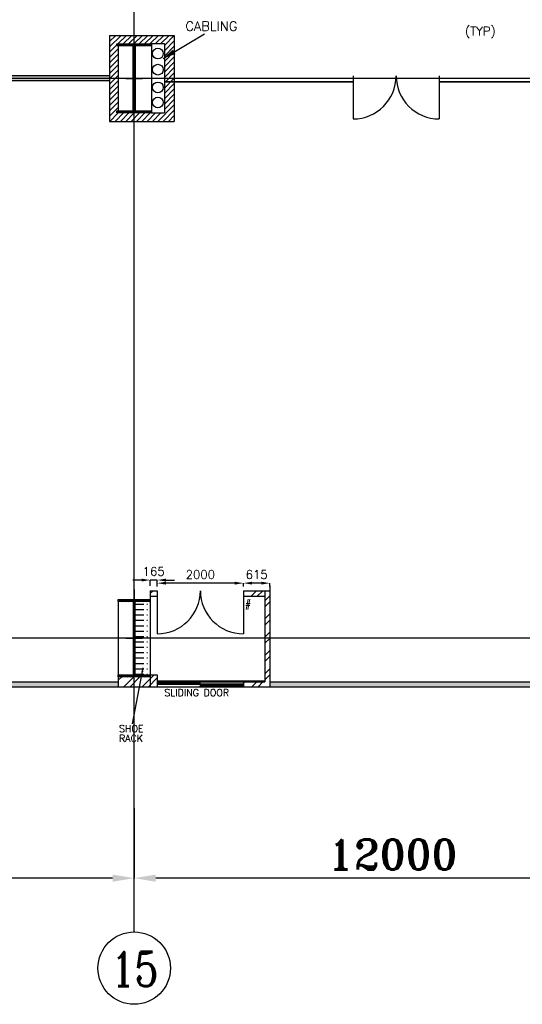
# Model space of a CAD drawing. Extents: x 361682 to 759535, y 756798 to 1113679.
# Tile 66 of 80: x 589712 to 601378, y 1043604 to 1066473. Entities that reach past the tile are written whole.
import ezdxf

# ---------------------------------------------------------------- set-up
doc = ezdxf.new("R2010")
doc.units = 0
doc.header["$LTSCALE"] = 700
doc.header["$MEASUREMENT"] = 0
doc.header["$PDMODE"] = 2
doc.header["$PDSIZE"] = -1
doc.linetypes.add('CENTER', pattern=[2, 1.25, -0.25, 0.25, -0.25])
doc.layers.get('0').update_dxf_attribs({"linetype": 'CONTINUOUS'})
doc.layers.get('DEFPOINTS').update_dxf_attribs({"linetype": 'CONTINUOUS'})
for name, color, linetype in [('BRACING', 7, 'CONTINUOUS'), ('CEN', 2, 'CENTER'), ('COL', 1, 'CONTINUOUS'), ('DIM', 4, 'CONTINUOUS'), ('GRID', 9, 'CONTINUOUS'), ('LAYOUT', 4, 'CONTINUOUS'), ('PH Plan', 7, 'CONTINUOUS'), ('PNLDIM', 6, 'CONTINUOUS'), ('ROOM', 7, 'CONTINUOUS'), ('TEMP', 4, 'CONTINUOUS'), ('TEXT', 4, 'CONTINUOUS'), ('WALL', 7, 'CONTINUOUS'), ('WALLHATCH', 254, 'CONTINUOUS')]:
    doc.layers.add(name, color=color, linetype=linetype)
doc.styles.add('ROMANC', font='romanc')
doc.styles.add('ROMANS', font='romans.shx')
doc.styles.add('ROMANT', font='ROMANT')
doc.dimstyles.new('K2', dxfattribs={"dimtxt": 700, "dimasz": 500, "dimexe": 500, "dimexo": 200, "dimgap": 200, "dimtad": 1, "dimdec": 0, "dimzin": 0, "dimdsep": 46, "dimtxsty": 'ROMANT', "dimcen": 0.09, "dimclrd": 256, "dimclre": 9, "dimclrt": 256, "dimadec": 0, "dimazin": 0, "dimtfac": 1, "dimtdec": 0, "dimtofl": 0, "dimtmove": 1, "dimatfit": 3, "dimfxl": 0.18, "dimtolj": 1, "dimtzin": 0, "dimarcsym": 0})
doc.dimstyles.new('STANDARD$0', dxfattribs={"dimtxt": 200, "dimasz": 200, "dimexe": 0, "dimexo": 100, "dimgap": 100, "dimtad": 1, "dimdec": 0, "dimzin": 0, "dimdsep": 46, "dimtxsty": 'ROMANS', "dimcen": 0.09, "dimclrd": 256, "dimclre": 256, "dimclrt": 256, "dimadec": 0, "dimazin": 0, "dimtfac": 1, "dimtdec": 0, "dimtmove": 0, "dimatfit": 3, "dimfxl": 1, "dimtolj": 1, "dimtzin": 0, "dimlwd": -1, "dimlwe": -1, "dimarcsym": 0})
pattern_1 = [(0, (1008697.4, 249595.798), (15.625, 31.25), [0, -31.25])]

# ---------------------------------------------------------------- blocks, each defined once
blk = doc.blocks.new('B-ROW COLUMN')
at = {"layer": 'COL'}
h = blk.add_hatch(dxfattribs=at)
h.set_pattern_fill('ANSI31', color=256, scale=200, style=0)
h.set_pattern_definition([(45, (155648.048, 63141.767), (-17.67767, 17.67767), [])])
h.paths.add_polyline_path([(171220, 85178), (171960, 85178), (171960, 85128), (171220, 85128)])
h.paths.add_polyline_path([(171574, 86878), (171606, 86878), (171606, 85178), (171574, 85178)])
h.paths.add_polyline_path([(171220, 86928), (171960, 86928), (171960, 86878), (171220, 86878)])
blk.add_line((171590, 85128), (171590, 86928))
at = {"layer": 'CEN'}
for p, q in [((171590, 85128), (171590, 86928)), ((171399, 86028), (171782, 86028))]:
    blk.add_line(p, q, dxfattribs=at)
at = {"layer": 'COL'}
for points in [[(171220, 86928), (171960, 86928), (171960, 86878), (171220, 86878)], [(171574, 86878), (171606, 86878), (171606, 85178), (171574, 85178)], [(171220, 85178), (171960, 85178), (171960, 85128), (171220, 85128)]]:
    blk.add_lwpolyline(points, close=True, dxfattribs=at)
blk = doc.blocks.new('*D364')
at = {"layer": 'DEFPOINTS', "color": 0, "transparency": 16777216}
for p in [(592905, 1053386), (592905, 1053209), (594905, 1053209)]:
    blk.add_point(p, dxfattribs=at)
at = {"layer": 'LAYOUT', "transparency": 16777216}
for p, q in [((592905, 1053309), (592905, 1053386)), ((594705, 1053386), (593105, 1053386)), ((594905, 1053309), (594905, 1053386))]:
    blk.add_line(p, q, dxfattribs=at)
for points in [[(593105, 1053419), (593105, 1053353), (592905, 1053386)], [(594705, 1053419), (594705, 1053353), (594905, 1053386)]]:
    blk.add_solid(points, dxfattribs=at)
at = {"layer": 'LAYOUT', "transparency": 16777216, "insert": (593905, 1053586), "char_height": 200, "attachment_point": 5, "style": 'ROMANS'}
blk.add_mtext('\\A1;2000', dxfattribs=at)
blk = doc.blocks.new('*D365')
at = {"layer": 'DEFPOINTS', "color": 0, "transparency": 16777216}
for p in [(594905, 1053386), (594905, 1053209), (595520, 1053209)]:
    blk.add_point(p, dxfattribs=at)
at = {"layer": 'LAYOUT', "transparency": 16777216}
for p, q in [((594905, 1053309), (594905, 1053386)), ((595320, 1053386), (595105, 1053386)), ((595520, 1053309), (595520, 1053386))]:
    blk.add_line(p, q, dxfattribs=at)
for points in [[(595105, 1053419), (595105, 1053353), (594905, 1053386)], [(595320, 1053419), (595320, 1053353), (595520, 1053386)]]:
    blk.add_solid(points, dxfattribs=at)
at = {"layer": 'LAYOUT', "transparency": 16777216, "insert": (595212, 1053586), "char_height": 200, "attachment_point": 5, "style": 'ROMANS'}
blk.add_mtext('\\A1;615', dxfattribs=at)
blk = doc.blocks.new('*D366')
at = {"layer": 'DEFPOINTS', "color": 0, "transparency": 16777216}
for p in [(592740, 1053458), (592740, 1053224), (592905, 1053224)]:
    blk.add_point(p, dxfattribs=at)
at = {"layer": 'LAYOUT', "transparency": 16777216}
for p, q in [((592540, 1053458), (592340, 1053458)), ((592740, 1053324), (592740, 1053458)), ((592905, 1053458), (592740, 1053458)), ((592905, 1053324), (592905, 1053458)), ((593105, 1053458), (593305, 1053458))]:
    blk.add_line(p, q, dxfattribs=at)
for points in [[(592540, 1053491), (592540, 1053424), (592740, 1053458)], [(593105, 1053491), (593105, 1053424), (592905, 1053458)]]:
    blk.add_solid(points, dxfattribs=at)
at = {"layer": 'LAYOUT', "transparency": 16777216, "insert": (592822, 1053658), "char_height": 200, "attachment_point": 5, "style": 'ROMANS'}
blk.add_mtext('\\A1;165', dxfattribs=at)
blk = doc.blocks.new('C-ROW COLUMN')
at = {"layer": 'COL'}
h = blk.add_hatch(dxfattribs=at)
h.set_pattern_fill('ANSI31', color=256, scale=200, style=0)
h.set_pattern_definition([(45, (-1315.907, -6.545), (-17.6776695, 17.6776695), [])])
h.paths.add_polyline_path([(77855, 120865), (77055, 120865), (77055, 120820), (77855, 120820)])
h.paths.add_polyline_path([(77478, 120820), (77433, 120820), (77433, 119310), (77478, 119310)])
h.paths.add_polyline_path([(77855, 119310), (77055, 119310), (77055, 119265), (77855, 119265)])
at = {"layer": 'CEN'}
for p, q in [((77455, 119265), (77455, 120865)), ((77264, 120065), (77647, 120065))]:
    blk.add_line(p, q, dxfattribs=at)
at = {"layer": 'COL'}
for points in [[(77055, 120865), (77855, 120865), (77855, 120820), (77055, 120820)], [(77433, 120820), (77478, 120820), (77478, 119310), (77433, 119310)], [(77055, 119310), (77855, 119310), (77855, 119265), (77055, 119265)]]:
    blk.add_lwpolyline(points, close=True, dxfattribs=at)
blk = doc.blocks.new('*D1589')
at = {"layer": 'DEFPOINTS', "color": 0, "transparency": 16777216}
for p in [(592370, 1048160), (604370, 1047016), (592370, 1046534)]:
    blk.add_point(p, dxfattribs=at)
at = {"layer": 'DIM', "color": 9, "lineweight": -2, "transparency": 16777216}
for p, q in [((592370, 1048160), (592370, 1046534)), ((604370, 1047016), (604370, 1046534))]:
    blk.add_line(p, q, dxfattribs=at)
at = {"layer": 'DIM', "lineweight": -2, "transparency": 16777216}
blk.add_line((603870, 1046534), (592870, 1046534), dxfattribs=at)
at = {"layer": 'DIM', "transparency": 16777216}
for points in [[(592870, 1046617), (592870, 1046451), (592370, 1046534)], [(603870, 1046617), (603870, 1046451), (604370, 1046534)]]:
    blk.add_solid(points, dxfattribs=at)
at = {"layer": 'DIM', "transparency": 16777216, "insert": (598370, 1047084), "char_height": 700, "attachment_point": 5, "style": 'ROMANT'}
blk.add_mtext('\\A1;12000', dxfattribs=at)
blk = doc.blocks.new('*D1592')
at = {"layer": 'DEFPOINTS', "color": 0, "transparency": 16777216}
for p in [(581870, 1048160), (592370, 1047016), (581870, 1046534)]:
    blk.add_point(p, dxfattribs=at)
at = {"layer": 'DIM', "color": 9, "lineweight": -2, "transparency": 16777216}
for p, q in [((581870, 1048160), (581870, 1046534)), ((592370, 1047016), (592370, 1046534))]:
    blk.add_line(p, q, dxfattribs=at)
at = {"layer": 'DIM', "lineweight": -2, "transparency": 16777216}
blk.add_line((591870, 1046534), (582370, 1046534), dxfattribs=at)
at = {"layer": 'DIM', "transparency": 16777216}
for points in [[(582370, 1046617), (582370, 1046451), (581870, 1046534)], [(591870, 1046617), (591870, 1046451), (592370, 1046534)]]:
    blk.add_solid(points, dxfattribs=at)
at = {"layer": 'DIM', "transparency": 16777216, "insert": (587120, 1047084), "char_height": 700, "attachment_point": 5, "style": 'ROMANT'}
blk.add_mtext('\\A1;10500', dxfattribs=at)

msp = doc.modelspace()

# ---------------------------------------------------------------- hatches: boundary and pattern name
h = msp.add_hatch()
h.set_pattern_fill('ANSI31', color=6, scale=700, style=0)
h.set_pattern_definition([(45, (1029697.4, 249595.8), (-61.871843, 61.871843), [])])
h.paths.add_polyline_path([(592000, 1065864.3), (591970, 1065864.3), (591970, 1065909.3), (592370, 1065909.3), (592370, 1066109.3), (591800, 1066109.3), (591800, 1065109.3), (592000, 1065109.3)])
h.paths.add_polyline_path([(592000, 1065109.3), (591800, 1065109.3), (591800, 1064109.3), (592370, 1064109.3), (592370, 1064309.3), (591970, 1064309.3), (591970, 1064354.3), (592000, 1064354.3)])
h.paths.add_polyline_path([(593300, 1065109.3), (593070, 1065109.3), (593070, 1064309.3), (592770, 1064309.3), (592370, 1064309.3), (592370, 1064109.3), (593300, 1064109.3)])
h.paths.add_polyline_path([(593300, 1065727.9), (593070, 1065591.3), (593070, 1065109.3), (593300, 1065109.3)])
h.paths.add_polyline_path([(593300, 1066109.3), (592370, 1066109.3), (592370, 1065909.3), (592770, 1065909.3), (593070, 1065909.3), (593070, 1065591.3), (593300, 1065727.9)])
h = msp.add_hatch()
h.set_pattern_fill('ANSI32', scale=800, style=0)
h.set_pattern_definition([(45, (823027.4, 259397.8), (-212.13203, 212.13203), []), (45, (823168.82, 259397.8), (-212.13203, 212.13203), [])])
h.paths.add_polyline_path([(579335, 1051094.3), (578835, 1051094.3), (578720, 1051094.3), (578720, 1050979.3), (579335, 1050979.3), (579335, 1051036.8)])
h.paths.add_polyline_path([(578835, 1052109.3), (578720, 1052109.3), (578720, 1051209.3), (578835, 1051209.3)])
h.paths.add_polyline_path([(581500, 1051209.3), (581335, 1051209.3), (581335, 1050979.3), (581500, 1050979.3)])
h.paths.add_polyline_path([(581870, 1051209.3), (581647.9, 1051209.3), (581604.3, 1050979.3), (581870, 1050979.3)])
h.paths.add_polyline_path([(582240, 1051209.3), (581870, 1051209.3), (581870, 1050979.3), (582240, 1050979.3)])
h.paths.add_polyline_path([(581647.9, 1051209.3), (581500, 1051209.3), (581500, 1050979.3), (581604.3, 1050979.3)])
h.paths.add_polyline_path([(578835, 1053084.3), (579335, 1053084.3), (579335, 1053209.3), (578720, 1053209.3), (578720, 1052109.3), (578835, 1052109.3)])
h.paths.add_polyline_path([(581500, 1053209.3), (581335, 1053209.3), (581335, 1053084.3), (581500, 1053084.3)])
h.paths.add_polyline_path([(592905, 1053209.3), (592740, 1053209.3), (592740, 1053084.3), (592905, 1053084.3)])
h.paths.add_polyline_path([(595405, 1053209.3), (594905, 1053209.3), (594905, 1053084.3), (595405, 1053084.3)])
h.paths.add_polyline_path([(595520, 1053209.3), (595405, 1053209.3), (595405, 1053084.3), (595405, 1052109.3), (595520, 1052109.3)])
h.paths.add_polyline_path([(595520, 1052109.3), (595405, 1052109.3), (595405, 1051209.3), (595520, 1051209.3)])
h.paths.add_polyline_path([(595520, 1051209.3), (595405, 1051209.3), (595405, 1051094.3), (594905, 1051094.3), (594905, 1050979.3), (595520, 1050979.3)])
h.paths.add_polyline_path([(592905, 1051209.3), (592740, 1051209.3), (592740, 1050979.3), (592905, 1050979.3)])
h.paths.add_polyline_path([(592905, 1051259.3), (592740, 1051259.3), (592740, 1051209.3), (592905, 1051209.3)])
h.paths.add_polyline_path([(592740, 1051209.3), (592532.6, 1051209.3), (592488.9, 1050979.3), (592740, 1050979.3)])
h.paths.add_polyline_path([(592370, 1051209.3), (592000, 1051209.3), (592000, 1050979.3), (592370, 1050979.3)])
h.paths.add_polyline_path([(592532.6, 1051209.3), (592370, 1051209.3), (592370, 1050979.3), (592488.9, 1050979.3)])
at = {"layer": 'TEMP', "linetype": 'ByBlock', "ltscale": 5}
h = msp.add_hatch(dxfattribs=at)
h.set_pattern_fill('ANSI38', color=2, scale=100, style=0)
h.set_pattern_definition([(45, (1845288.652, 715981.776), (-8.83883476, 8.83883476), []), (135, (1845288.652, 715981.776), (-26.5165043, 8.83883476), [31.25, -18.75])])
h.paths.add_polyline_path([(593901.5, 1051104.3), (592905, 1051104.3), (592905, 1051036.8), (593901.5, 1051036.8)])
h.paths.add_polyline_path([(594905, 1051036.8), (593901.5, 1051036.8), (593901.5, 1050979.3), (594905, 1050979.3)])
at = {"layer": 'WALLHATCH'}
h = msp.add_hatch(dxfattribs=at)
h.set_pattern_fill('DOTS', color=2, scale=500)
h.set_pattern_definition(pattern_1)
h.paths.add_polyline_path([(572450, 1065109.3), (572300, 1065109.3), (572300, 1065051.8), (572450, 1065051.8)])
h.paths.add_polyline_path([(572450, 1065166.8), (572300, 1065166.8), (572300, 1065109.3), (572450, 1065109.3)])
h.paths.add_polyline_path([(581300, 1065109.3), (574450, 1065109.3), (574450, 1065051.8), (581300, 1065051.8)])
h.paths.add_polyline_path([(581300, 1065166.8), (574450, 1065166.8), (574450, 1065109.3), (581300, 1065109.3)])
h.paths.add_polyline_path([(591800, 1065109.3), (582800, 1065109.3), (582800, 1065051.8), (591800, 1065051.8)])
h.paths.add_polyline_path([(591800, 1065166.8), (591711.4, 1065166.8), (582800, 1065166.8), (582800, 1065109.3), (591800, 1065109.3)])
h = msp.add_hatch(dxfattribs=at)
h.set_pattern_fill('ACAD_ISO04W100', color=2, scale=25)
h.set_pattern_definition([(0, (823027.4, 259397.8), (0, 125), [600, -75, 12.5, -75])])
h.paths.add_polyline_path([(592386, 1052959.3), (592740, 1052959.3), (592740, 1052884.3), (592740, 1051259.3), (592386, 1051259.3)])
h = msp.add_hatch(dxfattribs=at)
h.set_pattern_fill('DOTS', color=2, scale=500)
h.set_pattern_definition(pattern_1)
h.paths.add_polyline_path([(571370, 1051094.3), (566560, 1051094.3), (566560, 1050979.3), (571370, 1050979.3)])
h.paths.add_polyline_path([(578720, 1051094.3), (571370, 1051094.3), (571370, 1050979.3), (578720, 1050979.3)])
h.paths.add_polyline_path([(592000, 1051094.3), (582240, 1051094.3), (582240, 1050979.3), (592000, 1050979.3)])
h.paths.add_polyline_path([(604255, 1051094.3), (595520, 1051094.3), (595520, 1050979.3), (604255, 1050979.3)])

# ---------------------------------------------------------------- linework, layer by layer
at = {"color": 6}
for p, q in [((591800, 1066109.3), (591800, 1064109.3)), ((591800, 1066109.3), (593300, 1066109.3)), ((593300, 1066109.3), (593300, 1064109.3)), ((592000, 1065909.3), (592000, 1064309.3)), ((592770, 1065909.3), (592770, 1064309.3)), ((593070, 1065909.3), (592770, 1065909.3)), ((593070, 1065909.3), (593070, 1064309.3)), ((591800, 1064109.3), (593300, 1064109.3)), ((592770, 1064309.3), (593070, 1064309.3)), ((592740, 1053209.3), (592740, 1051209.3)), ((592000, 1053009.3), (592000, 1051209.3)), ((592740, 1051209.3), (592740, 1051209.3)), ((592740, 1051094.3), (592740, 1051094.3))]:
    msp.add_line(p, q, dxfattribs=at)
for p, q in [((591800, 1065166.8), (582800, 1065166.8)), ((591800, 1065051.8), (582800, 1065051.8)), ((592370, 1053239.3), (592370, 1053009.3)), ((592370, 1053239.3), (592370, 1053009.3)), ((592740, 1053209.3), (592905, 1053209.3)), ((594905, 1053209.3), (595520, 1053209.3)), ((592740, 1053084.3), (592905, 1053084.3)), ((594905, 1053084.3), (594912.7, 1053084.3)), ((594905, 1053084.3), (595405, 1053084.3)), ((592740, 1051259.3), (592905, 1051259.3)), ((594905, 1051094.3), (594905, 1050979.3)), ((594905, 1051094.3), (595405, 1051094.3)), ((592740, 1050979.3), (592905, 1050979.3)), ((594905, 1050979.3), (595520, 1050979.3))]:
    msp.add_line(p, q)
msp.add_circle((592370, 1044444.5), 840.3)
msp.add_circle((592370, 1044444.5), 840.3)
at = {"layer": 'BRACING', "const_width": 40}
for points in [[(593100, 1065031.8), (597450, 1065031.8)], [(599450, 1065031.8), (603800, 1065031.8)]]:
    msp.add_lwpolyline(points, dxfattribs=at)
at = {"layer": 'GRID'}
for p, q in [((592370, 1045284.8), (592370, 1110606.9)), ((616318.3, 1065109.3), (552570, 1065109.3)), ((616318.3, 1052109.3), (552570, 1052109.3))]:
    msp.add_line(p, q, dxfattribs=at)
at = {"layer": 'LAYOUT', "color": 7}
for p, q in [((593040.9, 1065574.1), (594000.7, 1066143.9)), ((592740, 1053209.3), (592740, 1050979.3)), ((592572.4, 1051418.8), (592325.3, 1050117.9)), ((592740, 1051259.3), (592740, 1050979.3))]:
    msp.add_line(p, q, dxfattribs=at)
at = {"layer": 'LAYOUT', "color": 6}
for p, q in [((597450, 1065166.8), (597450, 1064166.8)), ((599450, 1065166.8), (599450, 1064166.8))]:
    msp.add_line(p, q, dxfattribs=at)
at = {"layer": 'LAYOUT', "color": 7}
for points in [[(593040.9, 1065574.1, 0, 121.6, 0), (593298.5, 1065727, 121.6, 121.6, 0)], [(592572.4, 1051418.8, 0, 50, 0), (592555.3, 1051325.1, 50, 50, 0)]]:
    msp.add_lwpolyline(points, format="xyseb", dxfattribs=at)
at = {"layer": 'LAYOUT', "color": 6}
for points in [[(593901.5, 1051104.3), (592905, 1051104.3), (592905, 1051036.8), (593901.5, 1051036.8)], [(594905, 1051036.8), (593901.5, 1051036.8), (593901.5, 1050979.3), (594905, 1050979.3)]]:
    msp.add_lwpolyline(points, close=True, dxfattribs=at)
at = {"layer": 'LAYOUT', "color": 2}
for centre in [(592920, 1065686.1), (592920, 1065312.4), (592920, 1064900.2), (592920, 1064549.1)]:
    msp.add_circle(centre, 125, dxfattribs=at)
at = {"layer": 'LAYOUT', "color": 6}
for centre, start, end in [((597450, 1065166.8), 270, 0), ((599450, 1065166.8), 180, 270)]:
    msp.add_arc(centre, 1000, start, end, dxfattribs=at)
at = {"layer": 'ROOM', "color": 7}
msp.add_line((592000, 1051209.3), (592000, 1050979.3), dxfattribs=at)
at = {"layer": 'TEMP', "color": 7, "linetype": 'ByBlock', "ltscale": 5}
for p, q in [((592905, 1053209.3), (592905, 1053084.3)), ((595405, 1053199.3), (595405, 1051094.3)), ((595520, 1053324.3), (595520, 1050979.3)), ((592905, 1051259.3), (592905, 1050979.3))]:
    msp.add_line(p, q, dxfattribs=at)
at = {"layer": 'TEMP'}
msp.add_line((594905, 1053084.3), (595020, 1053084.3), dxfattribs=at)
at = {"layer": 'WALL', "color": 6}
for p, q in [((592905, 1053209.3), (592905, 1052209.3)), ((594905, 1053209.3), (594905, 1052209.3))]:
    msp.add_line(p, q, dxfattribs=at)
at = {"layer": 'WALL'}
for p, q in [((582240, 1051094.3), (592000, 1051094.3)), ((595405, 1051109.3), (592905, 1051109.3)), ((592905, 1051094.3), (595405, 1051094.3)), ((595520, 1051094.3), (604255, 1051094.3)), ((595520, 1051094.3), (601377.9, 1051094.3)), ((566330, 1050979.3), (604485, 1050979.3))]:
    msp.add_line(p, q, dxfattribs=at)
at = {"layer": 'WALL', "color": 6}
for centre, start, end in [((592905, 1053209.3), 270, 0), ((594905, 1053209.3), 180, 270)]:
    msp.add_arc(centre, 1000, start, end, dxfattribs=at)

# ---------------------------------------------------------------- block references
for name, p in [('C-ROW COLUMN', (514914.5, 945044.1)), ('C-ROW COLUMN', (514914.5, 945044.1)), ('B-ROW COLUMN', (420779.7, 966081.7)), ('B-ROW COLUMN', (420779.7, 966081.7))]:
    msp.add_blockref(name, p)

# ---------------------------------------------------------------- texts
at = {"layer": 'PH Plan', "style": 'ROMANS'}
msp.add_text('CABLING', height=220, dxfattribs=at).set_placement((593557.9, 1066213))
at = {"layer": 'PNLDIM', "color": 4, "lineweight": 25, "style": 'ROMANS'}
msp.add_text('(TYP)', height=200, dxfattribs=at).set_placement((600049.8, 1066107.5))
at = {"layer": 'TEMP', "color": 6, "style": 'ROMANS'}
for s, p in [('#', (594940.6, 1052823.8)), ('SLIDING DOOR', (593069.7, 1050761.8)), ('SHOE', (592018.3, 1049924.5)), ('RACK', (592018.3, 1049702.7))]:
    msp.add_text(s, height=160, dxfattribs=at).set_placement(p)
at = {"layer": 'TEXT', "style": 'ROMANC', "width": 0.8}
msp.add_text('15', height=800, dxfattribs=at).set_placement((591833.3, 1044021.9))

# ---------------------------------------------------------------- dimensions: what is measured, and where the dimension line sits
at = {"layer": 'DIM'}
for base, p1, p2, picture, middle in [((581870, 1046534.1), (592370, 1047015.8), (581870, 1048159.7), '*D1592', (587120, 1047084.1)), ((592370, 1046534.1), (604370, 1047015.8), (592370, 1048159.7), '*D1589', (598370, 1047084.1))]:
    dim = msp.add_linear_dim(base=base, p1=p1, p2=p2, angle=180, dimstyle='K2', override={"dimexe": 0, "dimexo": 0}, dxfattribs=at)
    dim.commit()
    dim.dimension.update_dxf_attribs({"geometry": picture, "text_midpoint": middle})
at = {"layer": 'LAYOUT', "color": 7}
for base, p1, p2, picture, middle in [((592740, 1053457.8), (592905, 1053224.3), (592740, 1053224.3), '*D366', (592822.5, 1053457.8)), ((594905, 1053385.9), (595520, 1053209.3), (594905, 1053209.3), '*D365', (595212.5, 1053385.9))]:
    dim = msp.add_linear_dim(base=base, p1=p1, p2=p2, angle=180, dimstyle='STANDARD$0', override={"dimfxl": 0.5, "dimarcsym": 2}, dxfattribs=at)
    dim.commit()
    dim.dimension.update_dxf_attribs({"geometry": picture, "text_midpoint": middle, "dimtype": 160})
dim = msp.add_linear_dim(base=(592905, 1053385.9), p1=(594905, 1053209.3), p2=(592905, 1053209.3), angle=180, dimstyle='STANDARD$0', override={"dimfxl": 0.5, "dimarcsym": 2}, dxfattribs=at)
dim.commit()
dim.dimension.update_dxf_attribs({"geometry": '*D364', "text_midpoint": (593905, 1053585.9)})

doc.saveas('drawing.dxf')
